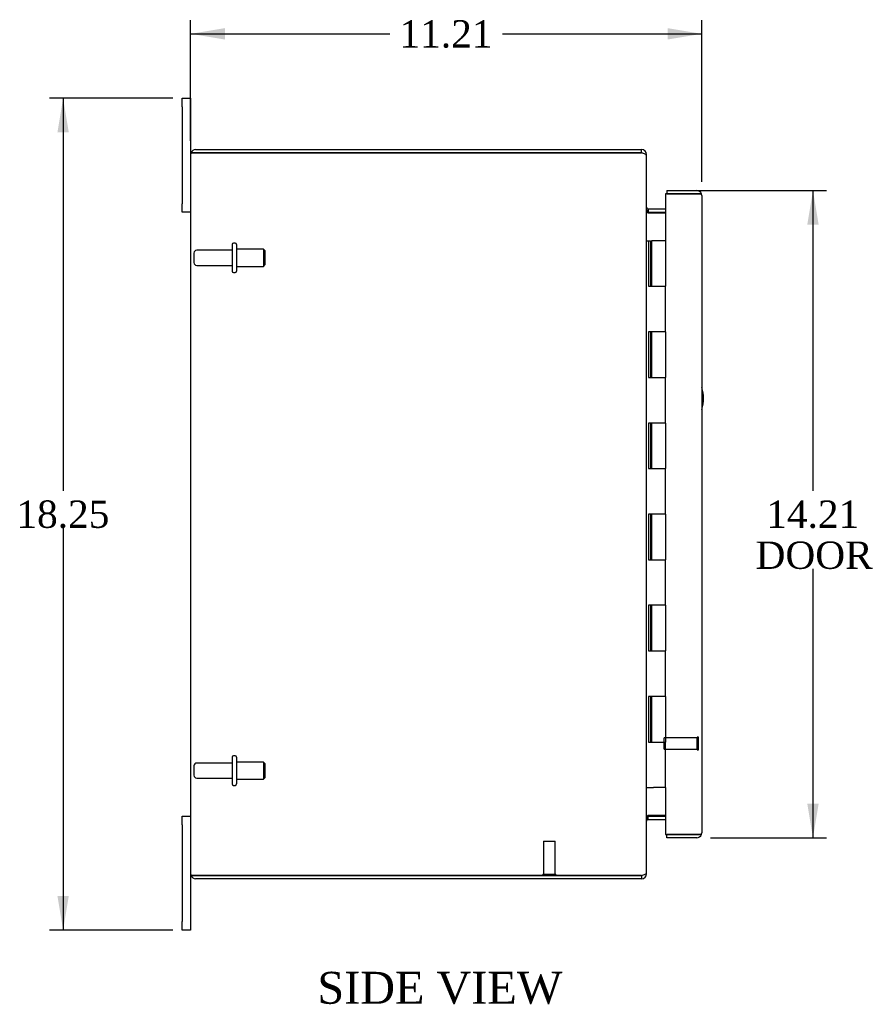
# Model space of a CAD drawing. Header units: inches. Extents: x 5 to 117, y 2 to 79.
# Tile 2 of 7: x 5 to 24, y 29 to 50. Entities that reach past the tile are written whole.
import ezdxf
from ezdxf.enums import TextEntityAlignment as Align

# ---------------------------------------------------------------- set-up
doc = ezdxf.new("R2010")
doc.units = ezdxf.units.IN
doc.header["$MEASUREMENT"] = 0
for name, color, linetype in [('COM40153-1', 7, 'CONTINUOUS'), ('COM48439', 7, 'CONTINUOUS'), ('COM71780-2', 7, 'CONTINUOUS'), ('DEFAULT', 7, 'CONTINUOUS'), ('FET07710', 7, 'CONTINUOUS'), ('HNG10620-12B', 7, 'CONTINUOUS'), ('HNG10620-12C', 7, 'CONTINUOUS'), ('STD21878', 7, 'CONTINUOUS'), ('STD26094', 7, 'CONTINUOUS')]:
    doc.layers.add(name, color=color, linetype=linetype)
doc.styles.add('SEACAD_TIMES_NEW_ROMAN', font='times.ttf')

# ---------------------------------------------------------------- blocks, each defined once
blk = doc.blocks.new('GDIMGGROUP5')
at = {"layer": 'DEFAULT', "linetype": 'Continuous'}
for points in [[(9.724, 49.999), (8.974, 49.874), (9.724, 49.749)], [(19.434, 49.999), (19.434, 49.749), (20.184, 49.874)]]:
    blk.add_hatch(color=136, dxfattribs=at).paths.add_polyline_path(points)
at = {"layer": 'DEFAULT', "color": 136, "linetype": 'Continuous'}
for p, q in [((8.974, 47.526), (8.974, 50.174)), ((20.184, 46.628), (20.184, 50.174)), ((8.974, 49.874), (13.345, 49.874)), ((15.813, 49.874), (20.184, 49.874))]:
    blk.add_line(p, q, dxfattribs=at)
at = {"layer": 'DEFAULT', "color": 136, "linetype": 'Continuous', "style": 'SEACAD_TIMES_NEW_ROMAN'}
blk.add_text('11.21', height=0.6, dxfattribs=at).set_placement((13.555, 50.174), align=Align.TOP_LEFT)
blk = doc.blocks.new('GDIMGGROUP15')
at = {"layer": 'DEFAULT', "linetype": 'Continuous'}
for points in [[(6.051, 47.709), (6.301, 47.709), (6.176, 48.459)], [(6.051, 30.959), (6.176, 30.209), (6.301, 30.959)]]:
    blk.add_hatch(color=136, dxfattribs=at).paths.add_polyline_path(points)
at = {"layer": 'DEFAULT', "color": 136, "linetype": 'Continuous'}
for p, q in [((8.581, 48.459), (5.876, 48.459)), ((6.176, 48.459), (6.176, 39.844)), ((6.176, 39.034), (6.176, 30.209)), ((8.581, 30.209), (5.876, 30.209))]:
    blk.add_line(p, q, dxfattribs=at)
at = {"layer": 'DEFAULT', "color": 136, "linetype": 'Continuous', "style": 'SEACAD_TIMES_NEW_ROMAN'}
blk.add_text('18.25', height=0.6, dxfattribs=at).set_placement((5.152, 39.634), align=Align.TOP_LEFT)
blk = doc.blocks.new('GDIMGGROUP17')
at = {"layer": 'DEFAULT', "linetype": 'Continuous'}
for points in [[(22.749, 45.686), (22.624, 46.436), (22.499, 45.686)], [(22.749, 32.981), (22.499, 32.981), (22.624, 32.231)]]:
    blk.add_hatch(color=136, dxfattribs=at).paths.add_polyline_path(points)
at = {"layer": 'DEFAULT', "color": 136, "linetype": 'Continuous'}
for p, q in [((20.047, 46.436), (22.924, 46.436)), ((22.624, 46.436), (22.624, 39.844)), ((22.624, 38.134), (22.624, 32.231)), ((20.376, 32.231), (22.924, 32.231))]:
    blk.add_line(p, q, dxfattribs=at)
at = {"layer": 'DEFAULT', "color": 136, "linetype": 'Continuous', "style": 'SEACAD_TIMES_NEW_ROMAN'}
for s, p in [('14.21', (21.6, 39.634)), ('DOOR', (21.366, 38.734))]:
    blk.add_text(s, height=0.6, dxfattribs=at).set_placement(p, align=Align.TOP_LEFT)

msp = doc.modelspace()

# ---------------------------------------------------------------- linework, layer by layer
at = {"layer": 'COM40153-1', "color": 7}
msp.add_arc((19.474, 41.874), 0.75, 341.2031, 18.7969, dxfattribs=at)
at = {"layer": 'COM48439', "color": 7}
for p, q in [((9.082, 47.334), (18.866, 47.334)), ((18.866, 47.262), (18.866, 47.334)), ((8.974, 47.226), (8.974, 31.442)), ((8.98, 47.262), (9.082, 47.262)), ((9.082, 47.262), (8.98, 47.262)), ((9.082, 47.262), (18.866, 47.262)), ((18.866, 47.262), (9.082, 47.262)), ((18.95, 47.226), (18.974, 47.226)), ((18.974, 47.202), (18.974, 47.226)), ((18.974, 31.468), (18.974, 47.2)), ((19.01, 46.031), (19.01, 45.959)), ((19.01, 46.031), (19.389, 46.031)), ((19.01, 45.959), (19.389, 45.959)), ((19.01, 45.945), (19.389, 45.945)), ((19.389, 32.722), (19.01, 32.722)), ((19.01, 32.709), (19.389, 32.709)), ((19.01, 32.637), (19.01, 32.709)), ((19.01, 32.637), (19.389, 32.637)), ((9.082, 31.406), (8.98, 31.406)), ((8.98, 31.406), (9.082, 31.406)), ((9.082, 31.406), (18.866, 31.406)), ((18.866, 31.406), (9.082, 31.406)), ((18.866, 31.334), (9.082, 31.334)), ((18.866, 31.406), (18.866, 31.334)), ((18.95, 31.442), (18.974, 31.442)), ((18.974, 31.442), (18.974, 31.466))]:
    msp.add_line(p, q, dxfattribs=at)
for centre, radius, start, end in [((9.082, 47.226), 0.108, 90, 160.5288), ((18.866, 47.226), 0.108, 0, 90), ((9.082, 47.226), 0.108, 160.5288, 180), ((18.866, 47.226), 0.036, 51.2764, 90), ((19.01, 46.067), 0.036, 180, 270), ((19.01, 46.067), 0.108, 259.6032, 270), ((19.01, 32.601), 0.036, 90, 180), ((19.01, 32.601), 0.108, 90, 100.3965), ((9.082, 31.442), 0.108, 180, 199.4712), ((9.082, 31.442), 0.108, 199.4712, 270), ((18.866, 31.442), 0.108, 270, 360), ((18.866, 31.442), 0.036, 270, 308.7236)]:
    msp.add_arc(centre, radius, start, end, dxfattribs=at)
for centre, start_param, end_param in [((9.082, 47.226), 2.801756, 3.141593), ((9.082, 31.442), 3.141593, 3.48143)]:
    msp.add_ellipse(centre, major_axis=(0.108, 0), ratio=0.997813, start_param=start_param, end_param=end_param, dxfattribs=at)
for points, knots in [([(18.974, 47.2), (18.974, 47.205), (18.971, 47.21), (18.961, 47.221), (18.953, 47.226), (18.933, 47.236), (18.921, 47.241), (18.894, 47.251), (18.88, 47.257), (18.866, 47.262)], [0, 0, 0, 0, 0.25, 0.25, 0.5, 0.5, 0.75, 0.75, 1, 1, 1, 1]), ([(18.974, 46.049), (18.974, 46.038), (18.975, 46.028), (18.977, 46.008), (18.979, 45.997), (18.982, 45.983), (18.984, 45.978), (18.987, 45.969), (18.989, 45.964), (18.994, 45.956), (18.997, 45.953), (19.001, 45.948), (19.003, 45.947), (19.006, 45.946), (19.008, 45.945), (19.01, 45.945)], [0, 0, 0, 0, 0.25, 0.25, 0.5, 0.5, 0.625, 0.625, 0.75, 0.75, 0.875, 0.875, 0.9375, 0.9375, 1, 1, 1, 1]), ([(19.01, 32.722), (19.008, 32.722), (19.006, 32.722), (19.003, 32.72), (19.001, 32.719), (18.997, 32.715), (18.994, 32.711), (18.989, 32.703), (18.987, 32.699), (18.984, 32.69), (18.982, 32.685), (18.979, 32.67), (18.977, 32.66), (18.975, 32.639), (18.974, 32.629), (18.974, 32.619)], [0, 0, 0, 0, 0.0625, 0.0625, 0.125, 0.125, 0.25, 0.25, 0.375, 0.375, 0.5, 0.5, 0.75, 0.75, 1, 1, 1, 1]), ([(18.866, 31.406), (18.88, 31.411), (18.894, 31.416), (18.921, 31.426), (18.933, 31.432), (18.953, 31.442), (18.961, 31.447), (18.971, 31.457), (18.974, 31.462), (18.974, 31.468)], [0, 0, 0, 0, 0.25, 0.25, 0.5, 0.5, 0.75, 0.75, 1, 1, 1, 1])]:
    msp.add_open_spline(points, degree=3, knots=knots, dxfattribs=at)
at = {"layer": 'COM71780-2', "color": 7}
for p, q in [((20.076, 46.364), (19.389, 46.364)), ((19.389, 46.364), (19.389, 45.334)), ((19.417, 46.436), (19.417, 46.364)), ((19.417, 46.436), (20.076, 46.436)), ((19.417, 46.364), (20.076, 46.364)), ((20.178, 46.364), (20.076, 46.364)), ((20.076, 46.364), (20.178, 46.364)), ((20.184, 46.328), (20.184, 32.339)), ((19.389, 33.334), (19.389, 32.303)), ((19.389, 32.303), (20.076, 32.303)), ((19.417, 32.231), (19.417, 32.303)), ((20.076, 32.303), (19.417, 32.303)), ((20.076, 32.231), (19.417, 32.231)), ((20.076, 32.303), (20.178, 32.303)), ((20.178, 32.303), (20.076, 32.303))]:
    msp.add_line(p, q, dxfattribs=at)
for centre, start, end in [((20.076, 46.328), 19.4712, 90), ((20.076, 46.328), 0, 19.4712), ((20.076, 32.339), 270, 340.5288), ((20.076, 32.339), 340.5288, 0)]:
    msp.add_arc(centre, 0.108, start, end, dxfattribs=at)
for centre, start_param, end_param in [((20.076, 46.328), 3.141593, 3.48143), ((20.076, 32.339), 2.801756, 3.141593)]:
    msp.add_ellipse(centre, major_axis=(-0.108, 0), ratio=0.997813, start_param=start_param, end_param=end_param, dxfattribs=at)
at = {"layer": 'FET07710', "color": 7}
for p, q in [((8.787, 48.271), (8.787, 48.459)), ((8.787, 48.459), (8.974, 48.459)), ((8.974, 48.459), (8.974, 48.271)), ((8.787, 48.271), (8.787, 46.146)), ((8.974, 48.271), (8.974, 47.226)), ((8.787, 45.959), (8.787, 46.146)), ((8.974, 45.959), (8.787, 45.959)), ((8.787, 32.521), (8.787, 32.709)), ((8.787, 32.709), (8.974, 32.709)), ((8.787, 32.521), (8.787, 30.396)), ((8.974, 31.442), (8.974, 30.396)), ((8.787, 30.209), (8.787, 30.396)), ((8.974, 30.396), (8.974, 30.209)), ((8.974, 30.209), (8.787, 30.209))]:
    msp.add_line(p, q, dxfattribs=at)
at = {"layer": 'HNG10620-12B', "color": 7}
for p, q in [((18.974, 45.334), (19, 45.334)), ((19, 45.334), (19.018, 45.334)), ((19.018, 45.334), (19.06, 45.334)), ((19.018, 45.334), (19.018, 44.334)), ((19.06, 45.334), (19.06, 44.334)), ((19.018, 44.334), (19.127, 44.334)), ((19.127, 44.334), (19.389, 44.334)), ((19.389, 43.334), (19.389, 44.334)), ((19.127, 43.334), (19.018, 43.334)), ((19.018, 43.334), (19.018, 42.334)), ((19.06, 43.334), (19.06, 42.334)), ((19.389, 43.334), (19.127, 43.334)), ((19.018, 42.334), (19.127, 42.334)), ((19.127, 42.334), (19.389, 42.334)), ((19.389, 41.334), (19.389, 42.334)), ((19.127, 41.334), (19.018, 41.334)), ((19.018, 41.334), (19.018, 40.334)), ((19.06, 41.334), (19.06, 40.334)), ((19.389, 41.334), (19.127, 41.334)), ((19.018, 40.334), (19.127, 40.334)), ((19.127, 40.334), (19.389, 40.334)), ((19.389, 39.334), (19.389, 40.334)), ((19.127, 39.334), (19.018, 39.334)), ((19.018, 39.334), (19.018, 38.334)), ((19.06, 39.334), (19.06, 38.334)), ((19.389, 39.334), (19.127, 39.334)), ((19.018, 38.334), (19.127, 38.334)), ((19.127, 38.334), (19.389, 38.334)), ((19.389, 37.334), (19.389, 38.334)), ((19.127, 37.334), (19.018, 37.334)), ((19.018, 37.334), (19.018, 36.334)), ((19.06, 37.334), (19.06, 36.334)), ((19.389, 37.334), (19.127, 37.334)), ((19.018, 36.334), (19.127, 36.334)), ((19.127, 36.334), (19.389, 36.334)), ((19.389, 35.334), (19.389, 36.334)), ((19.127, 35.334), (19.018, 35.334)), ((19.018, 35.334), (19.018, 34.334)), ((19.06, 35.334), (19.06, 34.334)), ((19.389, 35.334), (19.127, 35.334)), ((19.018, 34.334), (19.127, 34.334)), ((19.127, 34.334), (19.389, 34.334)), ((19.389, 33.334), (19.389, 34.334)), ((18.974, 33.334), (19, 33.334)), ((19, 33.334), (19.127, 33.334)), ((19.389, 33.334), (19.127, 33.334))]:
    msp.add_line(p, q, dxfattribs=at)
at = {"layer": 'HNG10620-12C', "color": 7}
for p, q in [((19.389, 45.334), (19.082, 45.334)), ((19.082, 45.334), (19.082, 44.334)), ((19.389, 45.334), (19.389, 44.334)), ((19.127, 44.334), (19.389, 44.334)), ((19.389, 43.334), (19.389, 44.334)), ((19.082, 43.334), (19.082, 42.334)), ((19.389, 43.334), (19.127, 43.334)), ((19.389, 43.334), (19.389, 42.334)), ((19.127, 42.334), (19.389, 42.334)), ((19.389, 41.334), (19.389, 42.334)), ((19.082, 41.334), (19.082, 40.334)), ((19.389, 41.334), (19.127, 41.334)), ((19.389, 41.334), (19.389, 40.334)), ((19.127, 40.334), (19.389, 40.334)), ((19.389, 39.334), (19.389, 40.334)), ((19.082, 39.334), (19.082, 38.334)), ((19.389, 39.334), (19.127, 39.334)), ((19.389, 39.334), (19.389, 38.334)), ((19.127, 38.334), (19.389, 38.334)), ((19.389, 37.334), (19.389, 38.334)), ((19.082, 37.334), (19.082, 36.334)), ((19.389, 37.334), (19.127, 37.334)), ((19.389, 37.334), (19.389, 36.334)), ((19.127, 36.334), (19.389, 36.334)), ((19.389, 35.334), (19.389, 36.334)), ((19.082, 35.334), (19.082, 34.334)), ((19.389, 35.334), (19.127, 35.334)), ((19.389, 35.334), (19.389, 34.334)), ((19.127, 34.334), (19.389, 34.334)), ((19.389, 33.334), (19.389, 34.334))]:
    msp.add_line(p, q, dxfattribs=at)
at = {"layer": 'STD21878', "color": 7}
for p, q in [((19.362, 34.178), (19.362, 34.428)), ((20.081, 34.428), (19.362, 34.428)), ((20.081, 34.163), (20.081, 34.444)), ((20.112, 34.444), (20.081, 34.444)), ((20.112, 34.163), (20.112, 34.444)), ((19.362, 34.178), (20.081, 34.178)), ((20.081, 34.163), (20.112, 34.163)), ((16.717, 32.156), (16.967, 32.156)), ((16.717, 32.156), (16.717, 31.437)), ((16.967, 31.437), (16.967, 32.156)), ((16.702, 31.437), (16.983, 31.437)), ((16.702, 31.437), (16.702, 31.406)), ((16.702, 31.406), (16.702, 31.406)), ((16.983, 31.406), (16.983, 31.437)), ((16.983, 31.406), (16.983, 31.406))]:
    msp.add_line(p, q, dxfattribs=at)
at = {"layer": 'STD26094', "color": 7}
for p, q in [((9.883, 45.254), (9.883, 44.664)), ((9.953, 45.284), (9.913, 45.284)), ((9.983, 45.254), (9.983, 44.664)), ((9.046, 45.064), (9.046, 44.854)), ((9.883, 45.124), (9.106, 45.124)), ((10.571, 45.146), (9.983, 45.146)), ((10.571, 45.146), (10.571, 44.771)), ((10.608, 45.109), (10.571, 45.146)), ((10.608, 44.809), (10.608, 45.109)), ((9.106, 44.794), (9.883, 44.794)), ((9.983, 44.771), (10.571, 44.771)), ((10.571, 44.771), (10.608, 44.809)), ((9.913, 44.634), (9.953, 44.634)), ((9.883, 34.004), (9.883, 33.414)), ((9.953, 34.034), (9.913, 34.034)), ((9.983, 34.004), (9.983, 33.414)), ((9.046, 33.814), (9.046, 33.604)), ((9.883, 33.874), (9.106, 33.874)), ((10.571, 33.896), (9.983, 33.896)), ((10.571, 33.896), (10.571, 33.521)), ((10.608, 33.859), (10.571, 33.896)), ((10.608, 33.559), (10.608, 33.859)), ((9.106, 33.544), (9.883, 33.544)), ((9.983, 33.521), (10.571, 33.521)), ((10.571, 33.521), (10.608, 33.559)), ((9.913, 33.384), (9.953, 33.384))]:
    msp.add_line(p, q, dxfattribs=at)
for centre, radius, start, end in [((9.913, 45.254), 0.03, 90, 180), ((9.953, 45.254), 0.03, 0, 90), ((9.106, 45.064), 0.06, 90, 180), ((9.106, 44.854), 0.06, 180, 270), ((9.913, 44.664), 0.03, 180, 270), ((9.953, 44.664), 0.03, 270, 0), ((9.913, 34.004), 0.03, 90, 180), ((9.953, 34.004), 0.03, 0, 90), ((9.106, 33.814), 0.06, 90, 180), ((9.106, 33.604), 0.06, 180, 270), ((9.913, 33.414), 0.03, 180, 270), ((9.953, 33.414), 0.03, 270, 0)]:
    msp.add_arc(centre, radius, start, end, dxfattribs=at)

# ---------------------------------------------------------------- block references
at = {"layer": 'DEFAULT', "color": 7}
for name in ['GDIMGGROUP5', 'GDIMGGROUP15', 'GDIMGGROUP17']:
    msp.add_blockref(name, (0, 0), dxfattribs=at)

# ---------------------------------------------------------------- texts
at = {"layer": 'DEFAULT', "color": 7, "style": 'SEACAD_TIMES_NEW_ROMAN'}
msp.add_text('SIDE VIEW', height=0.7, dxfattribs=at).set_placement((11.753, 29.292), align=Align.TOP_LEFT)

doc.saveas('drawing.dxf')
